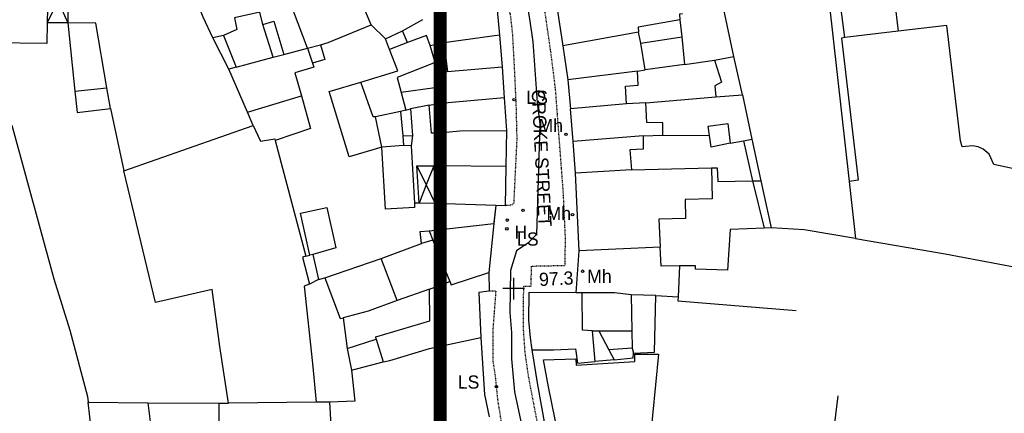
# Model space of a CAD drawing. Header units: metres. Extents: x 611948 to 1225781, y 656699 to 1316021.
# Tile 64 of 169: x 612436 to 612585, y 658516 to 658576. Entities that reach past the tile are written whole.
import ezdxf

# ---------------------------------------------------------------- set-up
doc = ezdxf.new("R2010")
doc.units = ezdxf.units.M
doc.linetypes.add('4696-11$0$PECK', pattern=[0.2, 0.1, -0.1])
for name, color, linetype in [('- EXTENT OF LiDAR SURVEY', 1, 'Continuous'), ('4696-11$0$BLD_INN_W', 253, 'Continuous'), ('4696-11$0$BLD_OTL_P', 253, 'Continuous'), ('4696-11$0$BLD_OTL_S', 253, 'Continuous'), ('4696-11$0$GEN_LIN_D', 253, 'Continuous'), ('4696-11$0$GEN_PCK_D', 253, '4696-11$0$PECK'), ('4696-11$0$HT_CTRL', 253, 'Continuous'), ('4696-11$0$OTHER_SYM', 253, 'Continuous'), ('4696-11$0$POLE_SYMB', 253, 'Continuous'), ('4696-11$0$ROADS', 253, 'Continuous'), ('4696-11$0$ROADS_CTR', 253, 'Continuous'), ('4696-11$0$ROADS_PCK', 253, '4696-11$0$PECK')]:
    doc.layers.add(name, color=color, linetype=linetype)
doc.styles.add('4696-11$0$STANDARD', font='txt')

# ---------------------------------------------------------------- blocks, each defined once
blk = doc.blocks.new('4696-11$0$13', base_point=(160450.170478, 242323.105036))
blk.add_circle((160450.170478, 242323.105036), 0.187958)
blk = doc.blocks.new('4696-11$0$35', base_point=(150.27109, 306.896499))
for p, q in [((150.27109, 308.539432), (150.27109, 305.253567)), ((151.914023, 306.896499), (148.62816, 306.896499))]:
    blk.add_line(p, q)
blk = doc.blocks.new('4696-11')
at = {"layer": '4696-11$0$BLD_INN_W', "flags": 128}
for points in [[(612440.694, 658582.003), (612440.545, 658575.562)], [(612440.545, 658575.562), (612442.174, 658578.78)], [(612442.174, 658578.78), (612443.664, 658575.537)], [(612536.666, 658576.905), (612536.206, 658576.863), (612536.27, 658575.983)], [(612536.27, 658575.983), (612529.976, 658574.873), (612530.039, 658574.133)], [(612536.27, 658575.983), (612536.582, 658573.425)], [(612495.052, 658572.585), (612494.303, 658574.362)], [(612530.039, 658574.133), (612518.551, 658572.078)], [(612530.388, 658572.455), (612530.039, 658574.133)], [(612569.326, 658574.274), (612561.258, 658573.314)], [(612467.21, 658573.631), (612465.612, 658573.264)], [(612495.052, 658572.585), (612492.357, 658571.532)], [(612498.493, 658572.122), (612497.946, 658573.659), (612495.052, 658572.585)], [(612508.985, 658573.673), (612500.571, 658572.532)], [(612479.902, 658571.699), (612480.679, 658569.439)], [(612474.705, 658570.347), (612476.363, 658570.755)], [(612499.246, 658569.526), (612493.477, 658567.298), (612494.088, 658565.022)], [(612541.539, 658569.909), (612544.475, 658570.463)], [(612469.152, 658568.861), (612467.995, 658568.536)], [(612501.111, 658568.195), (612509.388, 658568.915)], [(612529.888, 658568.234), (612519.335, 658566.903)], [(612490.227, 658561.323), (612489.846, 658561.321), (612488.001, 658566.552)], [(612444.734, 658565.225), (612449.571, 658565.708)], [(612470.865, 658562.05), (612478.992, 658564.489)], [(612509.69, 658564.217), (612499.516, 658563.288)], [(612494.002, 658562.141), (612490.227, 658561.323)], [(612494.801, 658562.345), (612494.002, 658562.141)], [(612494.002, 658562.141), (612494.34, 658558.464)], [(612528.192, 658563.266), (612519.716, 658562.525)], [(612491.189, 658556.708), (612490.227, 658561.323)], [(612471.715, 658559.995), (612472.807, 658557.62), (612474.964, 658558.01), (612475.025, 658557.731)], [(612499.357, 658558.848), (612502.995, 658559.225), (612510.033, 658559.239)], [(612494.34, 658558.464), (612495.8, 658558.471)], [(612494.34, 658558.464), (612494.467, 658556.984)], [(612530.715, 658558.459), (612520.111, 658557.56)], [(612494.467, 658556.984), (612491.189, 658556.708)], [(612495.627, 658556.93), (612494.467, 658556.984)], [(612496.481, 658553.915), (612497.906, 658551.009)], [(612499.033, 658553.908), (612497.906, 658551.009)], [(612499.033, 658553.908), (612499.249, 658548.188)], [(612509.939, 658553.819), (612499.421, 658553.909)], [(612528.97, 658553.301), (612520.488, 658552.812)], [(612497.906, 658551.009), (612496.828, 658548.237)], [(612497.906, 658551.009), (612499.249, 658548.188)], [(612498.915, 658542.667), (612497.198, 658542.12)], [(612498.348, 658544.065), (612498.915, 658542.667)], [(612498.915, 658542.667), (612501.465, 658536.381)], [(612479.669, 658540.215), (612479.19, 658540.093), (612480.21, 658535.959)], [(612480.708, 658540.5), (612480.288, 658540.398)], [(612493.48, 658533.502), (612491.09, 658539.89)], [(612481.606, 658536.685), (612480.21, 658535.959)], [(612482.524, 658536.95), (612484.874, 658530.802), (612485.314, 658530.864)], [(612501.465, 658536.381), (612501.687, 658535.862), (612507.357, 658537.768)], [(612480.21, 658535.959), (612479.431, 658535.675), (612480.687, 658523.983), (612481.216, 658518.106)], [(612498.371, 658535.206), (612501.465, 658536.381)], [(612523.038, 658528.925), (612521.558, 658528.998), (612521.471, 658534.657)], [(612528.911, 658534.373), (612529.037, 658528.894)], [(612485.916, 658526.247), (612486.591, 658522.951)], [(612490.329, 658527.669), (612491.364, 658524.213)], [(612529.07, 658526.295), (612529.253, 658525.536)]]:
    blk.add_lwpolyline(points, dxfattribs=at)
at = {"layer": '4696-11$0$BLD_OTL_P', "flags": 128}
for points in [[(612495.52, 658562.509), (612495.8, 658558.471)], [(612480.708, 658540.5), (612481.606, 658536.685)]]:
    blk.add_lwpolyline(points, dxfattribs=at)
at = {"layer": '4696-11$0$BLD_OTL_S', "flags": 128}
for points in [[(612489.579, 658575.258), (612485.06, 658585.905)], [(612440.694, 658582.003), (612440.545, 658575.562)], [(612443.753, 658581.897), (612443.664, 658575.537)], [(612479.902, 658571.699), (612475.837, 658582.589)], [(612465.612, 658573.264), (612464.137, 658576.396), (612462.498, 658580.507)], [(612517.311, 658580.331), (612518.551, 658572.078)], [(612508.498, 658579.129), (612508.985, 658573.673)], [(612561.258, 658573.314), (612560.656, 658577.965), (612568.764, 658578.927), (612569.326, 658574.274)], [(612472.693, 658577.177), (612468.877, 658576.299), (612469.245, 658574.561), (612467.21, 658573.631)], [(612536.666, 658576.905), (612536.206, 658576.863), (612536.27, 658575.983)], [(612544.475, 658570.463), (612542.921, 658577.595)], [(612440.545, 658575.562), (612440.46, 658572.423), (612432.219, 658572.503)], [(612443.664, 658575.537), (612440.545, 658575.562)], [(612443.664, 658575.537), (612444.734, 658565.225)], [(612449.571, 658565.708), (612447.883, 658575.498), (612443.664, 658575.537)], [(612473.161, 658575.319), (612474.839, 658575.787), (612476.363, 658570.755)], [(612494.303, 658574.362), (612497.374, 658576.076)], [(612536.27, 658575.983), (612529.976, 658574.873), (612530.039, 658574.133)], [(612474.705, 658570.347), (612473.161, 658575.319)], [(612483.073, 658572.568), (612489.579, 658575.258)], [(612491.709, 658573.109), (612494.303, 658574.362)], [(612530.039, 658574.133), (612518.551, 658572.078)], [(612603.179, 658549.91), (612583.818, 658554.095), (612583.087, 658555.648), (612582.182, 658556.417), (612581.453, 658556.755), (612580.597, 658556.929), (612578.989, 658556.789), (612578.779, 658557.7), (612576.7, 658575.152), (612569.326, 658574.274)], [(612467.21, 658573.631), (612465.612, 658573.264)], [(612467.995, 658568.536), (612465.612, 658573.264)], [(612467.21, 658573.631), (612469.152, 658568.861)], [(612481.892, 658572.244), (612483.073, 658572.568)], [(612492.357, 658571.532), (612491.709, 658573.109)], [(612495.052, 658572.585), (612492.357, 658571.532)], [(612498.493, 658572.122), (612497.946, 658573.659), (612495.052, 658572.585)], [(612498.493, 658572.122), (612500.571, 658572.532)], [(612508.985, 658573.673), (612500.571, 658572.532)], [(612500.571, 658572.532), (612501.111, 658568.195)], [(612508.985, 658573.673), (612509.388, 658568.915)], [(612530.388, 658572.455), (612536.582, 658573.425)], [(612531.007, 658568.459), (612530.388, 658572.455)], [(612536.582, 658573.425), (612537.002, 658569.268)], [(612561.258, 658573.314), (612560.724, 658573.25), (612563.289, 658551.725), (612561.917, 658551.547)], [(612476.363, 658570.755), (612479.902, 658571.699)], [(612479.902, 658571.699), (612481.892, 658572.244)], [(612481.892, 658572.244), (612482.559, 658569.998), (612480.679, 658569.439)], [(612488.001, 658566.552), (612493.612, 658568.279), (612492.357, 658571.532)], [(612499.246, 658569.526), (612498.493, 658572.122)], [(612518.551, 658572.078), (612519.335, 658566.903)], [(612469.152, 658568.861), (612474.705, 658570.347)], [(612474.705, 658570.347), (612476.363, 658570.755)], [(612480.679, 658569.439), (612480.861, 658568.828), (612478.024, 658567.985), (612478.992, 658564.489)], [(612499.246, 658569.526), (612493.477, 658567.298), (612494.088, 658565.022)], [(612501.111, 658568.195), (612499.713, 658568.088), (612499.246, 658569.526)], [(612537.002, 658569.268), (612541.539, 658569.909)], [(612541.539, 658569.909), (612544.475, 658570.463)], [(612541.539, 658569.909), (612542.594, 658566.575), (612541.557, 658566.03), (612541.726, 658564.331)], [(612545.764, 658564.65), (612544.475, 658570.463)], [(612469.152, 658568.861), (612467.995, 658568.536)], [(612470.865, 658562.05), (612467.995, 658568.536)], [(612501.111, 658568.195), (612509.388, 658568.915)], [(612509.388, 658568.915), (612509.69, 658564.217)], [(612529.888, 658568.234), (612519.335, 658566.903)], [(612528.192, 658563.266), (612528.04, 658565.965), (612529.978, 658566.134), (612529.888, 658568.234)], [(612529.888, 658568.234), (612531.007, 658568.459)], [(612491.189, 658556.708), (612486.216, 658555.245), (612483.188, 658565.17), (612488.001, 658566.552)], [(612519.335, 658566.903), (612519.716, 658562.525)], [(612444.734, 658565.225), (612445.069, 658561.966), (612450.085, 658562.57)], [(612450.085, 658562.57), (612449.571, 658565.708)], [(612499.516, 658563.288), (612499.204, 658565.726), (612494.088, 658565.022)], [(612494.088, 658565.022), (612494.801, 658562.345)], [(612478.992, 658564.489), (612480.376, 658559.537), (612475.025, 658557.731)], [(612509.69, 658564.217), (612499.516, 658563.288)], [(612509.69, 658564.217), (612510.033, 658559.239)], [(612541.726, 658564.331), (612545.764, 658564.65)], [(612471.715, 658559.995), (612470.865, 658562.05)], [(612494.801, 658562.345), (612495.52, 658562.509)], [(612498.337, 658563.082), (612499.516, 658563.288)], [(612499.357, 658558.848), (612498.717, 658558.865), (612498.337, 658563.082)], [(612528.192, 658563.266), (612519.716, 658562.525)], [(612520.111, 658557.56), (612519.716, 658562.525)], [(612531.131, 658563.44), (612528.192, 658563.266)], [(612533.714, 658558.553), (612533.725, 658560.412), (612531.305, 658560.461), (612531.131, 658563.44)], [(612452.111, 658553.121), (612471.715, 658559.995)], [(612471.715, 658559.995), (612472.807, 658557.62), (612474.964, 658558.01), (612475.025, 658557.731)], [(612499.357, 658558.848), (612502.995, 658559.225), (612510.033, 658559.239)], [(612510.033, 658559.239), (612509.939, 658553.819)], [(612540.774, 658558.487), (612540.587, 658559.926), (612543.524, 658560.32), (612543.899, 658557.322)], [(612475.025, 658557.731), (612479.669, 658540.215)], [(612495.8, 658558.471), (612495.627, 658556.93)], [(612499.421, 658553.909), (612499.357, 658558.848)], [(612530.715, 658558.459), (612520.111, 658557.56)], [(612520.488, 658552.812), (612520.111, 658557.56)], [(612530.715, 658558.459), (612530.745, 658556.439), (612528.732, 658556.302), (612528.97, 658553.301)], [(612530.715, 658558.459), (612533.714, 658558.553)], [(612543.899, 658557.322), (612541.042, 658556.728), (612540.774, 658558.487)], [(612496.108, 658548.253), (612496.131, 658547.613), (612491.733, 658547.332), (612491.189, 658556.708)], [(612495.627, 658556.93), (612496.108, 658548.253)], [(612467.958, 658517.982), (612466.677, 658526.535), (612465.515, 658535.188), (612456.906, 658533.227), (612452.111, 658553.121)], [(612496.828, 658548.237), (612496.481, 658553.915)], [(612496.481, 658553.915), (612499.033, 658553.908)], [(612499.033, 658553.908), (612499.421, 658553.909)], [(612499.033, 658553.908), (612499.249, 658548.188)], [(612509.939, 658553.819), (612499.421, 658553.909)], [(612509.939, 658553.819), (612509.828, 658547.859)], [(612528.97, 658553.301), (612520.488, 658552.812)], [(612528.97, 658553.301), (612541.051, 658553.603)], [(612541.051, 658553.603), (612541.168, 658548.928), (612537.062, 658548.825), (612537.149, 658545.925), (612533.098, 658545.801), (612533.286, 658541.602)], [(612521.026, 658541.055), (612520.488, 658552.812)], [(612561.917, 658551.547), (612562.886, 658542.895)], [(612480.288, 658540.398), (612478.858, 658546.711), (612482.833, 658547.609), (612484.222, 658541.477), (612480.708, 658540.5)], [(612499.249, 658548.188), (612496.828, 658548.237)], [(612508.429, 658547.913), (612499.249, 658548.188)], [(612509.828, 658547.859), (612508.429, 658547.913)], [(612498.348, 658544.065), (612508.102, 658545.192)], [(612508.102, 658545.192), (612507.357, 658537.768)], [(612497.198, 658542.12), (612496.989, 658543.978), (612498.348, 658544.065)], [(612562.886, 658542.895), (612576.455, 658540.581), (612600.514, 658536.038)], [(612491.09, 658539.89), (612497.198, 658542.12)], [(612533.286, 658541.602), (612521.026, 658541.055)], [(612479.669, 658540.215), (612479.19, 658540.093), (612480.21, 658535.959)], [(612479.669, 658540.215), (612480.288, 658540.398)], [(612482.524, 658536.95), (612491.09, 658539.89)], [(612481.606, 658536.685), (612482.524, 658536.95)], [(612482.524, 658536.95), (612484.874, 658530.802), (612485.314, 658530.864)], [(612501.465, 658536.381), (612501.687, 658535.862), (612507.357, 658537.768)], [(612507.357, 658537.768), (612507.417, 658534.915)], [(612480.21, 658535.959), (612479.431, 658535.675), (612480.687, 658523.983), (612481.216, 658518.106)], [(612490.329, 658527.669), (612490.267, 658527.988), (612498.454, 658530.427), (612498.371, 658535.206)], [(612498.371, 658535.206), (612493.48, 658533.502)], [(612498.371, 658535.206), (612501.465, 658536.381)], [(612507.417, 658534.915), (612505.833, 658534.715), (612506.145, 658527.925)], [(612520.571, 658534.673), (612513.432, 658534.698), (612513.352, 658530.519), (612513.605, 658527.841), (612513.894, 658526.022)], [(612521.471, 658534.657), (612520.571, 658534.673)], [(612528.911, 658534.373), (612526.39, 658534.681), (612521.471, 658534.657)], [(612532.631, 658534.271), (612528.911, 658534.373)], [(612529.253, 658525.536), (612532.452, 658525.671), (612532.631, 658534.271)], [(612493.48, 658533.502), (612489.108, 658531.882), (612485.314, 658530.864)], [(612485.314, 658530.864), (612485.916, 658526.247)], [(612492.403, 658524.438), (612498.394, 658526.227), (612506.145, 658527.925)], [(612523.038, 658528.925), (612524.037, 658528.93)], [(612523.48, 658524.268), (612523.038, 658528.925)], [(612524.037, 658528.93), (612529.037, 658528.894)], [(612529.037, 658528.894), (612529.07, 658526.295)], [(612485.916, 658526.247), (612490.329, 658527.669)], [(612485.916, 658526.247), (612486.591, 658522.951)], [(612517.153, 658526.058), (612520.511, 658526.194), (612520.802, 658524.015), (612523.48, 658524.268)], [(612529.07, 658526.295), (612525.551, 658526.058)], [(612513.894, 658526.022), (612517.153, 658526.058)], [(612521.844, 658506.365), (612521.159, 658506.327), (612520.274, 658506.552), (612519.519, 658507.065), (612518.983, 658507.804), (612516.381, 658520.441), (612515.649, 658524.542), (612520.545, 658524.685), (612520.607, 658523.694), (612529.464, 658524.255), (612529.449, 658525.383), (612533.051, 658525.395), (612531.673, 658511.463), (612531.233, 658510.343), (612530.534, 658509.364), (612529.945, 658508.819), (612529.274, 658508.376), (612521.844, 658506.365)], [(612525.551, 658526.058), (612526.319, 658524.522)], [(612526.319, 658524.522), (612529.237, 658524.816), (612529.253, 658525.536)], [(612486.591, 658522.951), (612491.364, 658524.213)], [(612491.364, 658524.213), (612492.403, 658524.438)], [(612486.591, 658522.951), (612487.094, 658518.254), (612483.295, 658518.096)], [(612481.216, 658518.106), (612467.958, 658517.982)], [(612483.295, 658518.096), (612481.216, 658518.106)]]:
    blk.add_lwpolyline(points, dxfattribs=at)
at = {"layer": '4696-11$0$GEN_LIN_D', "flags": 128}
for points in [[(612558.895, 658578.551), (612561.917, 658551.547)], [(612473.161, 658575.319), (612472.693, 658577.177)], [(612491.709, 658573.109), (612489.579, 658575.258)], [(612537.002, 658569.268), (612531.007, 658568.459)], [(612531.131, 658563.44), (612541.726, 658564.331)], [(612545.764, 658564.65), (612547.195, 658557.958)], [(612450.085, 658562.57), (612452.111, 658553.121)], [(612498.337, 658563.082), (612495.52, 658562.509)], [(612435.2, 658560.059), (612441.55, 658536.793), (612443.968, 658529.006), (612446.615, 658518.979), (612446.72, 658518.1)], [(612533.714, 658558.553), (612540.774, 658558.487)], [(612543.899, 658557.322), (612545.937, 658557.672)], [(612545.937, 658557.672), (612547.195, 658557.958)], [(612545.937, 658557.672), (612547.285, 658551.639)], [(612547.195, 658557.958), (612548.545, 658551.625)], [(612541.051, 658553.603), (612541.934, 658553.616), (612542.026, 658551.534), (612547.285, 658551.639)], [(612547.285, 658551.639), (612548.545, 658551.625)], [(612547.285, 658551.639), (612549.04, 658544.449)], [(612548.545, 658551.625), (612550.1, 658544.494)], [(612496.828, 658548.237), (612496.108, 658548.253)], [(612549.04, 658544.449), (612543.921, 658544.264), (612543.511, 658538.103), (612538.631, 658538.279), (612538.668, 658538.779), (612536.249, 658538.748)], [(612550.1, 658544.494), (612549.04, 658544.449)], [(612562.886, 658542.895), (612555.081, 658544.218), (612550.1, 658544.494)], [(612536.249, 658538.748), (612533.457, 658538.704), (612533.286, 658541.602)], [(612520.571, 658534.673), (612521.026, 658541.055)], [(612536.249, 658538.748), (612536.012, 658534.067)], [(612532.631, 658534.271), (612536.012, 658534.067)], [(612536.012, 658534.067), (612535.995, 658533.467), (612553.899, 658531.994)], [(612506.145, 658527.925), (612506.726, 658519.288)], [(612524.037, 658528.93), (612525.551, 658526.058)], [(612513.894, 658526.022), (612514.758, 658520.747)], [(612526.319, 658524.522), (612523.48, 658524.268)], [(612514.758, 658520.747), (612516.978, 658508.419), (612519.902, 658494.815)], [(612506.726, 658519.288), (612507.443, 658515.892)], [(612558.758, 658507.16), (612560.247, 658519.051)], [(612448.745, 658500.332), (612446.72, 658518.1)], [(612446.72, 658518.1), (612455.742, 658518.034)], [(612455.742, 658518.034), (612457.666, 658502.682)], [(612455.742, 658518.034), (612466.558, 658517.955)], [(612467.423, 658503.936), (612466.517, 658504.979), (612466.558, 658517.955)], [(612466.558, 658517.955), (612467.958, 658517.982)], [(612486.73, 658514.832), (612483.492, 658514.638), (612483.295, 658518.096)]]:
    blk.add_lwpolyline(points, dxfattribs=at)
at = {"layer": '4696-11$0$GEN_PCK_D', "flags": 128}
blk.add_lwpolyline([(612508.429, 658547.913), (612508.102, 658545.192)], dxfattribs=at)
at = {"layer": '4696-11$0$ROADS', "flags": 128}
for points in [[(612517.311, 658580.331), (612518.551, 658572.078)], [(612508.498, 658579.129), (612508.985, 658573.673)], [(612508.985, 658573.673), (612509.388, 658568.915)], [(612518.551, 658572.078), (612519.335, 658566.903)], [(612509.388, 658568.915), (612509.69, 658564.217)], [(612519.335, 658566.903), (612519.716, 658562.525)], [(612509.69, 658564.217), (612510.033, 658559.239)], [(612520.111, 658557.56), (612519.716, 658562.525)], [(612510.033, 658559.239), (612509.939, 658553.819)], [(612520.488, 658552.812), (612520.111, 658557.56)], [(612509.939, 658553.819), (612509.828, 658547.859)], [(612521.026, 658541.055), (612520.488, 658552.812)], [(612508.429, 658547.913), (612508.102, 658545.192)], [(612509.828, 658547.859), (612508.429, 658547.913)], [(612508.102, 658545.192), (612507.357, 658537.768)], [(612520.571, 658534.673), (612521.026, 658541.055)], [(612507.357, 658537.768), (612507.417, 658534.915)], [(612507.417, 658534.915), (612505.833, 658534.715), (612506.145, 658527.925)], [(612520.571, 658534.673), (612513.432, 658534.698), (612513.352, 658530.519), (612513.605, 658527.841), (612513.894, 658526.022)], [(612506.145, 658527.925), (612506.726, 658519.288)], [(612513.894, 658526.022), (612514.758, 658520.747)], [(612514.758, 658520.747), (612516.978, 658508.419), (612519.902, 658494.815)], [(612506.726, 658519.288), (612507.443, 658515.892)]]:
    blk.add_lwpolyline(points, dxfattribs=at)
at = {"layer": '4696-11$0$ROADS_CTR', "flags": 128}
blk.add_lwpolyline([(612503.471, 658618.14), (612506.586, 658606.655), (612507.722, 658603.342), (612511.093, 658588.4), (612511.949, 658585.185), (612513.512, 658576.174), (612514.009, 658572.657), (612514.692, 658563.481), (612515.088, 658560.204), (612514.592, 658543.499), (612513.276, 658542.196), (612511.552, 658541.048), (612510.672, 658538.059), (612510.526, 658531.685), (612510.801, 658528.646), (612510.8, 658524.687), (612511.264, 658519.69), (612512.656, 658513.078), (612518.046, 658485.662)], dxfattribs=at)
at = {"layer": '4696-11$0$ROADS_PCK', "flags": 128}
for points in [[(612519.902, 658494.815), (612518.823, 658494.61), (612515.075, 658513.149), (612513.352, 658522.2), (612512.855, 658525.737), (612512.618, 658529.215), (612512.647, 658535.695), (612513.767, 658535.7), (612513.832, 658538.72), (612518.91, 658538.824), (612518.971, 658542.884), (612518.659, 658549.742), (612517.463, 658565.554), (612516.818, 658570.71), (612515.762, 658578.045), (612514.67, 658584.678), (612511.747, 658597.922), (612507.512, 658617.899), (612534.409, 658626.008), (612534.898, 658624.111)], [(612407.336, 658607.259), (612430.799, 658606.072), (612449.26, 658605.301), (612454.44, 658605.226), (612457.519, 658605.281), (612461.439, 658605.14), (612464.057, 658605.332), (612466.936, 658605.666), (612470.093, 658606.181), (612481.181, 658608.374), (612498.441, 658612.156), (612499.882, 658611.963), (612501.204, 658611.23), (612502.009, 658610.234), (612502.658, 658608.497), (612505.89, 658597.474), (612507.295, 658592.262), (612508.951, 658584.87), (612510.609, 658576.72), (612510.922, 658574.042), (612511.185, 658569.324), (612511.475, 658563.066), (612511.6, 658557.967), (612511.127, 658548.186), (612510.788, 658547.944), (612509.828, 658547.859)], [(612513.471, 658487.404), (612514.62, 658487.596), (612512.041, 658499.437), (612510.707, 658506.469), (612508.751, 658518.398), (612508.373, 658522.056), (612508.043, 658524.254), (612508.02, 658528.993), (612508.471, 658534.935), (612507.417, 658534.915)]]:
    blk.add_lwpolyline(points, dxfattribs=at)
at = {"layer": '4696-11$0$HT_CTRL'}
blk.add_blockref('4696-11$0$35', (612511.109, 658535.307), dxfattribs=at)
at = {"layer": '4696-11$0$OTHER_SYM'}
for p in [(612519.055, 658558.663), (612512.545, 658547.165), (612510.159, 658545.682), (612520.034, 658546.509), (612521.566, 658537.942)]:
    blk.add_blockref('4696-11$0$13', p, dxfattribs=at)
at = {"layer": '4696-11$0$POLE_SYMB'}
for p in [(612511.211, 658563.924), (612510.105, 658544.361), (612508.521, 658520.477)]:
    blk.add_blockref('4696-11$0$13', p, dxfattribs=at)
at = {"layer": '4696-11$0$HT_CTRL', "style": '4696-11$0$STANDARD'}
blk.add_text('97.3', height=2, rotation=3, dxfattribs=at).set_placement((612515.026, 658535.686))
at = {"layer": '4696-11$0$OTHER_SYM', "style": '4696-11$0$STANDARD'}
for s, p in [('Mh', (612514.879, 658559.008)), ('Mh', (612516.101, 658545.692)), ('H', (612511.245, 658542.85)), ('Mh', (612522.254, 658536.185))]:
    blk.add_text(s, height=2, rotation=-0.1, dxfattribs=at).set_placement(p)
at = {"layer": '4696-11$0$POLE_SYMB', "style": '4696-11$0$STANDARD'}
for p in [(612513.047, 658563.272), (612511.637, 658541.818), (612502.663, 658520.168)]:
    blk.add_text('LS', height=2, rotation=-0.1, dxfattribs=at).set_placement(p)
at = {"layer": '4696-11$0$ROADS', "style": '4696-11$0$STANDARD'}
blk.add_text('CROKE STREET', height=2, rotation=-87.10002, dxfattribs=at).set_placement((612513.84, 658565.406))
blk.add_text('CROKE STREET', height=2, rotation=-87.10002, dxfattribs=at).set_placement((612513.84, 658565.406))
blk = doc.blocks.new('OS Mapping')
blk.add_blockref('4696-11', (0, 0))

msp = doc.modelspace()

# ---------------------------------------------------------------- linework, layer by layer
at = {"layer": '- EXTENT OF LiDAR SURVEY', "const_width": 2}
msp.add_lwpolyline([(613700, 659100), (613700, 656700), (612500, 656700), (612500, 659100)], close=True, dxfattribs=at)

# ---------------------------------------------------------------- block references
msp.add_blockref('OS Mapping', (0, 0))

doc.saveas('drawing.dxf')
